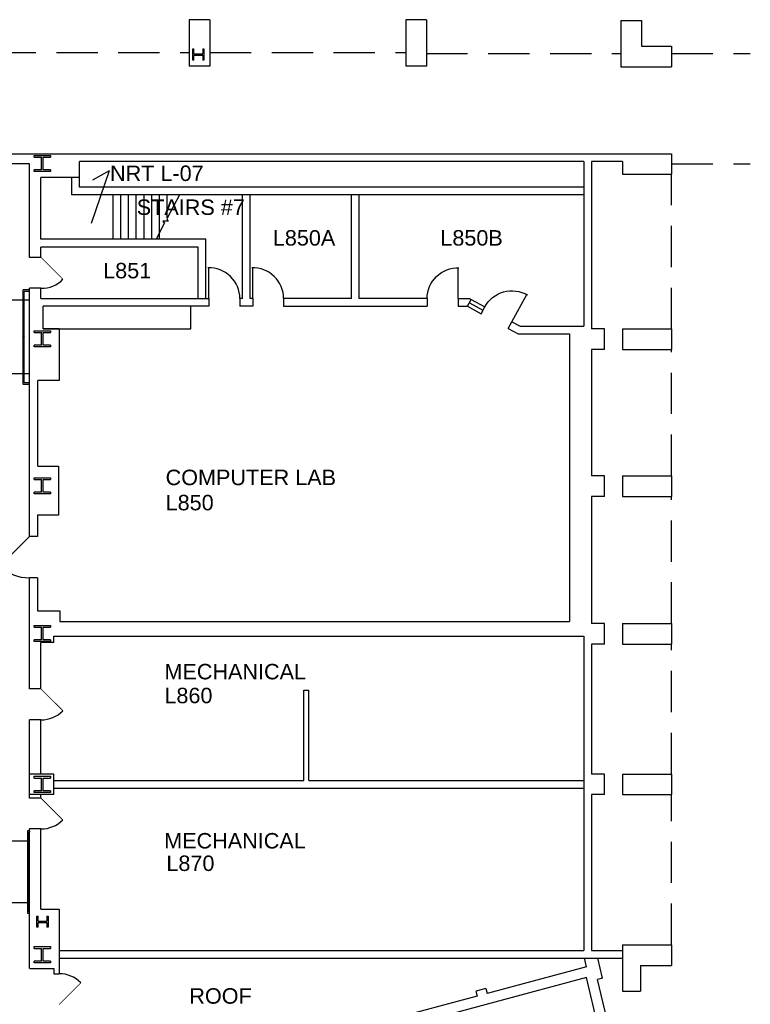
# Model space of a CAD drawing. Extents: x 1029 to 4798, y 49 to 3217.
# Tile 5 of 5: x 3223 to 4074, y 1948 to 3094. Entities that reach past the tile are written whole.
import ezdxf

# ---------------------------------------------------------------- set-up
doc = ezdxf.new("R2010")
doc.units = 0
doc.header["$LTSCALE"] = 96
doc.header["$MEASUREMENT"] = 0
doc.linetypes.add('DASHED', pattern=[0.75, 0.5, -0.25])
doc.linetypes.add('HIDDEN2', pattern=[0.1875, 0.125, -0.0625])
doc.layers.get('0').update_dxf_attribs({"linetype": 'CONTINUOUS'})
for name, color, linetype in [('A-ANNO-TEXT', 4, 'CONTINUOUS'), ('A-ANNO-TEXT-CTC', 181, 'CONTINUOUS'), ('A-COLS', 1, 'CONTINUOUS'), ('A-DOOR', 2, 'CONTINUOUS'), ('A-FLOR-CASE', 3, 'CONTINUOUS'), ('A-FLOR-STRS', 2, 'CONTINUOUS'), ('A-GLAZ', 2, 'CONTINUOUS'), ('A-OVHD', 1, 'DASHED'), ('A-WALL-FULL', 6, 'CONTINUOUS'), ('A-WALL-SILL', 1, 'CONTINUOUS')]:
    doc.layers.add(name, color=color, linetype=linetype)
doc.styles.add('ARIAL', font='arial.ttf')

# ---------------------------------------------------------------- blocks, each defined once
blk = doc.blocks.new('BREAK2')
for p, q in [((-6, 0), (-3, 5.2)), ((-3, 5.2), (3, -5.2)), ((3, -5.2), (6, 0))]:
    blk.add_line(p, q)
blk = doc.blocks.new('PP-FPLL-unverified$0$BREAK2')
for p, q in [((-6, 0), (-3, 5.2)), ((-3, 5.2), (3, -5.2)), ((3, -5.2), (6, 0))]:
    blk.add_line(p, q)
blk = doc.blocks.new('90S1')
blk.add_line((-0.5, 0), (-0.5, 1))
blk.add_arc((-0.5, 0), 1, 0, 91.707)
blk = doc.blocks.new('DOOR')
at = {"const_width": 0.0278}
blk.add_lwpolyline([(0, 0), (-0.707, 0.707)], dxfattribs=at)
blk.add_arc((0, 0), 1, 135, 180)

msp = doc.modelspace()

# ---------------------------------------------------------------- linework, layer by layer
at = {"layer": 'A-ANNO-TEXT-CTC'}
for q in [(3306.6, 2856.7), (3308, 2907)]:
    msp.add_line((3327.3, 2917.9), q, dxfattribs=at)
at = {"layer": 'A-ANNO-TEXT-CTC', "linetype": 'HIDDEN2'}
msp.add_line((3234.5, 2681.8), (3138.5, 2681.8), dxfattribs=at)
at = {"layer": 'A-COLS'}
for p, q in [((3424.7, 3059.9), (3426.1, 3059.9)), ((3424.7, 3046.9), (3424.7, 3059.9)), ((3426.1, 3054.1), (3426.1, 3059.9)), ((3426.1, 3054.1), (3436.3, 3054.1)), ((3426.1, 3046.9), (3426.1, 3052.7)), ((3426.1, 3052.7), (3436.3, 3052.7)), ((3436.3, 3059.9), (3436.3, 3054.1)), ((3436.3, 3059.9), (3437.7, 3059.9)), ((3436.3, 3052.7), (3436.3, 3046.9)), ((3437.7, 3059.9), (3437.7, 3046.9)), ((3426.1, 3046.9), (3424.7, 3046.9)), ((3437.7, 3046.9), (3436.3, 3046.9)), ((3240.2, 2935.8), (3258.9, 2935.8)), ((3240.2, 2933.8), (3240.2, 2935.8)), ((3258.9, 2935.8), (3258.9, 2933.8)), ((3240.2, 2933.8), (3248.6, 2933.8)), ((3248.6, 2919.1), (3248.6, 2933.8)), ((3250.6, 2919.1), (3250.6, 2933.8)), ((3250.6, 2933.8), (3258.9, 2933.8)), ((3240.2, 2917.1), (3240.2, 2919.1)), ((3248.6, 2919.1), (3240.2, 2919.1)), ((3258.9, 2917.1), (3240.2, 2917.1)), ((3258.9, 2919.1), (3250.6, 2919.1)), ((3258.9, 2919.1), (3258.9, 2917.1)), ((3240.2, 2731.8), (3258.9, 2731.8)), ((3240.2, 2729.8), (3240.2, 2731.8)), ((3240.2, 2729.8), (3248.6, 2729.8)), ((3248.6, 2715.1), (3248.6, 2729.8)), ((3250.6, 2715.1), (3250.6, 2729.8)), ((3250.6, 2729.8), (3258.9, 2729.8)), ((3258.9, 2731.8), (3258.9, 2729.8)), ((3240.2, 2713.1), (3240.2, 2715.1)), ((3248.6, 2715.1), (3240.2, 2715.1)), ((3258.9, 2713.1), (3240.2, 2713.1)), ((3258.9, 2715.1), (3250.6, 2715.1)), ((3258.9, 2715.1), (3258.9, 2713.1)), ((3240.2, 2560.8), (3258.9, 2560.8)), ((3240.2, 2558.8), (3240.2, 2560.8)), ((3240.2, 2558.8), (3248.6, 2558.8)), ((3248.6, 2544.1), (3248.6, 2558.8)), ((3250.6, 2544.1), (3250.6, 2558.8)), ((3250.6, 2558.8), (3258.9, 2558.8)), ((3258.9, 2560.8), (3258.9, 2558.8)), ((3240.2, 2542.1), (3240.2, 2544.1)), ((3248.6, 2544.1), (3240.2, 2544.1)), ((3258.9, 2542.1), (3240.2, 2542.1)), ((3258.9, 2544.1), (3250.6, 2544.1)), ((3258.9, 2544.1), (3258.9, 2542.1)), ((3240.2, 2388.8), (3258.9, 2388.8)), ((3240.2, 2386.8), (3240.2, 2388.8)), ((3240.2, 2386.8), (3248.6, 2386.8)), ((3248.6, 2372.1), (3248.6, 2386.8)), ((3250.6, 2372.1), (3250.6, 2386.8)), ((3250.6, 2386.8), (3258.9, 2386.8)), ((3258.9, 2388.8), (3258.9, 2386.8)), ((3240.2, 2370.1), (3240.2, 2372.1)), ((3248.6, 2372.1), (3240.2, 2372.1)), ((3258.9, 2370.1), (3240.2, 2370.1)), ((3258.9, 2372.1), (3250.6, 2372.1)), ((3258.9, 2372.1), (3258.9, 2370.1)), ((3240.2, 2213.1), (3258.9, 2213.1)), ((3240.2, 2211.1), (3240.2, 2213.1)), ((3258.9, 2213.1), (3258.9, 2211.1)), ((3240.2, 2211.1), (3248.6, 2211.1)), ((3248.6, 2196.4), (3248.6, 2211.1)), ((3250.6, 2196.4), (3250.6, 2211.1)), ((3250.6, 2211.1), (3258.9, 2211.1)), ((3240.2, 2194.4), (3240.2, 2196.4)), ((3248.6, 2196.4), (3240.2, 2196.4)), ((3258.9, 2194.4), (3240.2, 2194.4)), ((3258.9, 2196.4), (3250.6, 2196.4)), ((3258.9, 2196.4), (3258.9, 2194.4)), ((3243.3, 2050.3), (3244.6, 2050.3)), ((3243.3, 2037.3), (3243.3, 2050.3)), ((3244.6, 2044.5), (3244.6, 2050.3)), ((3244.6, 2044.5), (3254.9, 2044.5)), ((3244.6, 2037.3), (3244.6, 2043.1)), ((3244.6, 2043.1), (3254.9, 2043.1)), ((3254.9, 2050.3), (3254.9, 2044.5)), ((3254.9, 2050.3), (3256.3, 2050.3)), ((3254.9, 2043.1), (3254.9, 2037.3)), ((3256.3, 2050.3), (3256.3, 2037.3)), ((3244.6, 2037.3), (3243.3, 2037.3)), ((3256.3, 2037.3), (3254.9, 2037.3)), ((3240.2, 2014.8), (3258.9, 2014.8)), ((3240.2, 2012.8), (3240.2, 2014.8)), ((3240.2, 2012.8), (3248.6, 2012.8)), ((3248.6, 1998.1), (3248.6, 2012.8)), ((3250.6, 1998.1), (3250.6, 2012.8)), ((3250.6, 2012.8), (3258.9, 2012.8)), ((3258.9, 2014.8), (3258.9, 2012.8)), ((3240.2, 1996.1), (3240.2, 1998.1)), ((3248.6, 1998.1), (3240.2, 1998.1)), ((3258.9, 1996.1), (3240.2, 1996.1)), ((3258.9, 1998.1), (3250.6, 1998.1)), ((3258.9, 1998.1), (3258.9, 1996.1))]:
    msp.add_line(p, q, dxfattribs=at)
at = {"layer": 'A-DOOR', "const_width": 1}
for points in [[(3248, 2817.3), (3273.5, 2791.9)], [(3248, 2314.8), (3273.5, 2289.4)], [(3248, 2187.8), (3273.5, 2162.3)], [(3269, 1947.3), (3294.5, 1972.8)]]:
    msp.add_lwpolyline(points, dxfattribs=at)
at = {"layer": 'A-DOOR'}
msp.add_lwpolyline([(3294.5, 1972.8, 0.198912), (3269, 1983.3)], format="xyb", dxfattribs=at)
for centre, radius, start, end in [((3249.7, 2813.3), 32, 267.0147, 317.9853), ((3248, 2314.8), 36, 270, 315), ((3248, 2187.8), 36, 270, 315)]:
    msp.add_arc(centre, radius, start, end, dxfattribs=at)
at = {"layer": 'A-FLOR-CASE'}
for p, q in [((3422.5, 2734), (3422.5, 2760.3)), ((3250.5, 2734), (3422.5, 2734))]:
    msp.add_line(p, q, dxfattribs=at)
at = {"layer": 'A-FLOR-STRS'}
for p, q in [((3332, 2838.3), (3332, 2890)), ((3341, 2838.3), (3341, 2890)), ((3350, 2838.3), (3350, 2890)), ((3359, 2838.3), (3359, 2890)), ((3368, 2838.3), (3368, 2890)), ((3377, 2838.3), (3377, 2890)), ((3386, 2838.3), (3386, 2890)), ((3409.1, 2890), (3394.4, 2862.1)), ((3395, 2863.2), (3395, 2890)), ((3391.6, 2856.8), (3381.9, 2838.3)), ((3234.5, 2767.3), (3138.5, 2767.3)), ((3234.5, 2681.8), (3138.5, 2681.8)), ((3235.2, 2137.8), (3138.5, 2137.8)), ((3235.2, 2065.8), (3138.5, 2065.8))]:
    msp.add_line(p, q, dxfattribs=at)
for points in [[(3234.5, 2671.3), (3228.7, 2671.3, -0.414214), (3228.5, 2671.6), (3228.5, 2777.6, -0.414214), (3228.7, 2777.8), (3234.5, 2777.8), (3234.5, 2779.3), (3227.2, 2779.3, 0.414214), (3227, 2779.1), (3227, 2670.1, 0.414214), (3227.2, 2669.8), (3234.5, 2669.8)], [(3235.2, 2055.3), (3234, 2055.3, -0.414214), (3233.7, 2055.5), (3233.7, 2148, -0.414214), (3234, 2148.2), (3235.2, 2148.2), (3235.2, 2149.8), (3232.5, 2149.8, 0.414214), (3232.2, 2149.5), (3232.2, 2054, 0.414214), (3232.5, 2053.8), (3235.2, 2053.8)]]:
    msp.add_lwpolyline(points, format="xyb", dxfattribs=at)
msp.add_circle((3227.7, 2724.6), 0.75, dxfattribs=at)
at = {"layer": 'A-GLAZ'}
msp.add_line((3746.7, 2764.3), (3762.5, 2755.7), dxfattribs=at)
at = {"layer": 'A-OVHD'}
for p, q in [((3194, 3055.8), (3420.7, 3055.8)), ((3444.7, 3055.8), (3672.7, 3055.8)), ((3696.7, 3054.8), (3923, 3054.8)), ((3982.2, 3054.8), (4073.7, 3054.8)), ((3982.2, 2926), (4073.7, 2926)), ((3982.2, 2734), (3982.2, 2914)), ((3982.2, 2563), (3982.2, 2710)), ((3982.2, 2391), (3982.2, 2539)), ((3982.2, 2215.8), (3982.2, 2367)), ((3982.2, 2017), (3982.2, 2191.8))]:
    msp.add_line(p, q, dxfattribs=at)
at = {"layer": 'A-WALL-FULL'}
for p, q in [((3420.7, 3094), (3420.7, 3040)), ((3444.7, 3094), (3420.7, 3094)), ((3444.7, 3094), (3444.7, 3040)), ((3672.7, 3094), (3672.7, 3040)), ((3696.7, 3094), (3672.7, 3094)), ((3696.7, 3094), (3696.7, 3040)), ((3923, 3093), (3923, 3039)), ((3923, 3093), (3947, 3093)), ((3947, 3093), (3947, 3063)), ((3947, 3063), (3982.2, 3063)), ((3982.2, 3063), (3982.2, 3039)), ((3444.7, 3040), (3420.7, 3040)), ((3696.7, 3040), (3672.7, 3040)), ((3923, 3039), (3982.2, 3039)), ((3179, 2938), (3982.2, 2938)), ((3982.2, 2938), (3982.2, 2914)), ((3234.5, 2926), (3179, 2926)), ((3234.5, 2817.3), (3234.5, 2926)), ((3880, 2929), (3293, 2929)), ((3293, 2899), (3293, 2929)), ((3880, 2929), (3880, 2737.2)), ((3889, 2929), (3889, 2734)), ((3925, 2929), (3889, 2929)), ((3925, 2929), (3925, 2914)), ((3925, 2914), (3982.2, 2914)), ((3293, 2910.3), (3248, 2910.3)), ((3248, 2838.3), (3248, 2910.3)), ((3284, 2890), (3284, 2910.3)), ((3880, 2890), (3284, 2890)), ((3880, 2899), (3293, 2899)), ((3482.5, 2769.3), (3482.5, 2890)), ((3491.5, 2769.3), (3491.5, 2890)), ((3609.5, 2769.3), (3609.5, 2890)), ((3618.5, 2769.3), (3618.5, 2890)), ((3440.1, 2838.3), (3248, 2838.3)), ((3440.1, 2769.3), (3440.1, 2838.3)), ((3431.1, 2829.3), (3248, 2829.3)), ((3248, 2817.3), (3248, 2829.3)), ((3431.1, 2769.3), (3431.1, 2829.3)), ((3248, 2817.3), (3234.5, 2817.3)), ((3234.5, 2492.2), (3234.5, 2781.3)), ((3248, 2781.3), (3234.5, 2781.3)), ((3248, 2769.3), (3248, 2781.3)), ((3248, 2769.3), (3443.5, 2769.3)), ((3443.5, 2769.3), (3443.5, 2760.3)), ((3482.5, 2769.3), (3479.5, 2769.3)), ((3479.5, 2769.3), (3479.5, 2760.3)), ((3494.5, 2769.3), (3491.5, 2769.3)), ((3494.5, 2769.3), (3494.5, 2760.3)), ((3530.5, 2769.3), (3530.5, 2760.3)), ((3609.5, 2769.3), (3530.5, 2769.3)), ((3697.5, 2769.3), (3618.5, 2769.3)), ((3697.5, 2769.3), (3697.5, 2760.3)), ((3733.5, 2769.3), (3733.5, 2760.3)), ((3733.5, 2769.3), (3746.8, 2769.3)), ((3744.5, 2760.3), (3748.8, 2768.2)), ((3746.8, 2769.3), (3748.8, 2768.2)), ((3250.5, 2734), (3250.5, 2760.3)), ((3443.5, 2760.3), (3250.5, 2760.3)), ((3494.5, 2760.3), (3479.5, 2760.3)), ((3530.5, 2760.3), (3697.5, 2760.3)), ((3733.5, 2760.3), (3744.5, 2760.3)), ((3791.9, 2734.5), (3796.2, 2742.4)), ((3796.2, 2742.4), (3805.7, 2737.2)), ((3269.3, 2734), (3250.5, 2734)), ((3269.3, 2734), (3269.3, 2673.8)), ((3791.9, 2734.5), (3803.4, 2728.2)), ((3803.4, 2728.2), (3863.4, 2728.2)), ((3805.7, 2737.2), (3880, 2737.2)), ((3863.4, 2728.2), (3863.4, 2393.2)), ((3904, 2734), (3889, 2734)), ((3904, 2710), (3904, 2734)), ((3925, 2734), (3925, 2710)), ((3925, 2734), (3982.2, 2734)), ((3982.2, 2734), (3982.2, 2710)), ((3904, 2710), (3889, 2710)), ((3889, 2710), (3889, 2563)), ((3925, 2710), (3982.2, 2710)), ((3269.3, 2673.8), (3244.3, 2673.8)), ((3244.3, 2574.2), (3244.3, 2673.8)), ((3244.3, 2574.2), (3268.5, 2574.2)), ((3268.5, 2574.2), (3268.5, 2517.2)), ((3904, 2563), (3889, 2563)), ((3904, 2539), (3904, 2563)), ((3925, 2563), (3982.2, 2563)), ((3925, 2563), (3925, 2539)), ((3982.2, 2563), (3982.2, 2539)), ((3904, 2539), (3889, 2539)), ((3889, 2539), (3889, 2391)), ((3925, 2539), (3982.2, 2539)), ((3268.5, 2517.2), (3244, 2517.2)), ((3244, 2517.2), (3244, 2492.2)), ((3244, 2492.2), (3234.5, 2492.2)), ((3234.5, 2314.8), (3234.5, 2444.2)), ((3244, 2444.2), (3234.5, 2444.2)), ((3244, 2444.2), (3244, 2405.8)), ((3244, 2405.8), (3270, 2405.8)), ((3270, 2405.8), (3270, 2393.2)), ((3270, 2393.2), (3863.4, 2393.2)), ((3904, 2391), (3889, 2391)), ((3904, 2367), (3904, 2391)), ((3925, 2391), (3982.2, 2391)), ((3925, 2391), (3925, 2367)), ((3982.2, 2391), (3982.2, 2367)), ((3263, 2376.3), (3880, 2376.3)), ((3263, 2368.8), (3263, 2376.3)), ((3880, 2376.3), (3880, 2010.3)), ((3263, 2368.8), (3248, 2368.8)), ((3248, 2314.8), (3248, 2368.8)), ((3904, 2367), (3889, 2367)), ((3889, 2367), (3889, 2215.8)), ((3925, 2367), (3982.2, 2367)), ((3248, 2314.8), (3234.5, 2314.8)), ((3554, 2208.3), (3554, 2313.3)), ((3554, 2313.3), (3560, 2313.3)), ((3560, 2208.3), (3560, 2313.3)), ((3234.5, 2187.8), (3234.5, 2278.8)), ((3248, 2278.8), (3234.5, 2278.8)), ((3248, 2215.8), (3248, 2278.8)), ((3263, 2215.8), (3234.5, 2215.8)), ((3263, 2191.8), (3263, 2215.8)), ((3904, 2215.8), (3889, 2215.8)), ((3904, 2191.8), (3904, 2215.8)), ((3925, 2215.8), (3982.2, 2215.8)), ((3925, 2215.8), (3925, 2191.8)), ((3982.2, 2215.8), (3982.2, 2191.8)), ((3263, 2208.3), (3554, 2208.3)), ((3560, 2208.3), (3880, 2208.3)), ((3263, 2191.8), (3235.2, 2191.8)), ((3248, 2187.8), (3248, 2191.8)), ((3263, 2199.3), (3880, 2199.3)), ((3904, 2191.8), (3889, 2191.8)), ((3889, 2191.8), (3889, 2010.3)), ((3925, 2191.8), (3982.2, 2191.8)), ((3248, 2187.8), (3234.5, 2187.8)), ((3234.5, 1989.3), (3234.5, 2151.8)), ((3248, 2151.8), (3234.5, 2151.8)), ((3248, 2058.3), (3248, 2151.8)), ((3248, 2058.3), (3269, 2058.3)), ((3269, 2058.3), (3269, 1983.3)), ((3269, 2010.3), (3880, 2010.3)), ((3889, 2010.3), (3925, 2010.3)), ((3925, 2017), (3925, 1963)), ((3925, 2017), (3982.2, 2017)), ((3982.2, 2017), (3982.2, 1993)), ((3269, 2001.3), (3925, 2001.3)), ((3235.2, 1989.3), (3263, 1989.3)), ((3263, 1989.3), (3263, 1983.3)), ((3263, 1983.3), (3269, 1983.3)), ((3883.2, 1991.3), (3767.3, 1960.2)), ((3945.8, 1993), (3982.2, 1993)), ((3945.8, 1993), (3945.8, 1963)), ((3883.1, 1978.8), (3515, 1880.2)), ((3901.8, 1978), (3896, 1976.4)), ((3765.7, 1966), (3754.1, 1962.9)), ((3754.1, 1962.9), (3755.7, 1957.1)), ((3765.7, 1966), (3767.3, 1960.2)), ((3925, 1963), (3945.8, 1963)), ((3755.7, 1957.1), (3651.4, 1929.1))]:
    msp.add_line(p, q, dxfattribs=at)
at = {"layer": 'A-WALL-FULL', "extrusion": (0, 0, -1)}
for p, q in [((3883.2, 1991.3), (3880.8, 2001.3)), ((3901.8, 1978), (3896.2, 2001.3)), ((4005.9, 1465.9), (3883.1, 1978.8)), ((3938, 1801.2), (3896, 1976.4))]:
    msp.add_line(p, q, dxfattribs=at)
at = {"layer": 'A-WALL-SILL'}
for p, q in [((3748.8, 2768.2), (3764.6, 2759.6)), ((3744.5, 2760.3), (3760.3, 2751.7)), ((3760.3, 2751.7), (3764.6, 2759.6))]:
    msp.add_line(p, q, dxfattribs=at)

# ---------------------------------------------------------------- block references
at = {"layer": 'A-DOOR', "yscale": 36, "zscale": 36}
for p, xscale in [((3461.5, 2769.3), 36), ((3512.5, 2769.3), 36), ((3715.5, 2769.3), -36)]:
    msp.add_blockref('90S1', p, dxfattribs=dict(at, xscale=xscale))
at = {"layer": 'A-DOOR'}
for name, p, xscale, yscale, zscale, rotation in [('90S1', (3780.4, 2751), -36, 36, 36, 331.4339267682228), ('DOOR', (3234.5, 2492.2), 47.98800000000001, 47.98800000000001, 47.98800000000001, 90)]:
    msp.add_blockref(name, p, dxfattribs=dict(at, xscale=xscale, yscale=yscale, zscale=zscale, rotation=rotation))
at = {"layer": 'A-FLOR-STRS', "xscale": 0.4999999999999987, "yscale": 0.4999999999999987, "zscale": 0.4999999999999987, "rotation": 242.2119524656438}
for name in ['BREAK2', 'PP-FPLL-unverified$0$BREAK2']:
    msp.add_blockref(name, (3393, 2859.4), dxfattribs=at)

# ---------------------------------------------------------------- texts
at = {"layer": 'A-ANNO-TEXT', "style": 'ARIAL'}
for s, p in [('STAIRS #7', (3359.5, 2866.7)), ('L851', (3320.4, 2792.9)), ('COMPUTER LAB', (3393.1, 2552.1)), ('L850', (3393.1, 2522.8)), ('MECHANICAL', (3391.7, 2326)), ('L860', (3391.7, 2298.2)), ('MECHANICAL', (3391.4, 2129.1)), ('L870', (3394, 2102.9)), ('ROOF', (3420.7, 1948.4))]:
    msp.add_text(s, height=18, dxfattribs=at).set_placement(p)
at = {"layer": 'A-ANNO-TEXT-CTC', "style": 'ARIAL'}
for s, p in [('NRT L-07', (3328.4, 2906.2)), ('L850A', (3517.9, 2831)), ('L850B', (3712.9, 2831))]:
    msp.add_text(s, height=18, dxfattribs=at).set_placement(p)

doc.saveas('drawing.dxf')
